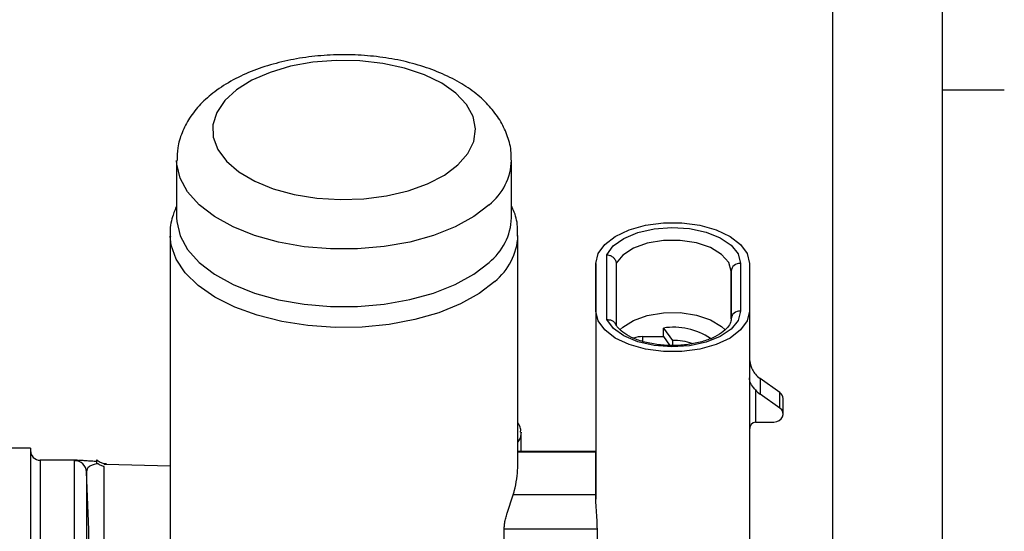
# Model space of a CAD drawing. Header units: inches. Extents: x 0.4 to 16.6, y 0.2 to 10.8.
# Tile 14 of 15: x 14.5 to 16.5, y 7.2 to 8.2. Entities that reach past the tile are written whole.
import ezdxf

# ---------------------------------------------------------------- set-up
doc = ezdxf.new("R2010")
doc.units = ezdxf.units.IN
doc.header["$MEASUREMENT"] = 0
doc.layers.add('BORDER', color=7, linetype='Continuous', lineweight=25)
doc.layers.add('SLD-0', color=7, linetype='Continuous', lineweight=25)
doc.styles.add('SLDTEXTSTYLE0', font='TXT', dxfattribs={"width": 0.75})
doc.dimstyles.new('SLDDIMSTYLE0', dxfattribs={"dimtxt": 0.145833, "dimasz": 0.13, "dimexe": 0, "dimexo": 0.0625, "dimgap": 0.036458, "dimtad": 0, "dimtih": 1, "dimtoh": 1, "dimdec": 1, "dimlfac": 1.65, "dimrnd": 1e-09, "dimzin": 12, "dimdsep": 46, "dimtxsty": 'SLDTEXTSTYLE0', "dimsah": 1, "dimcen": 0.09, "dimadec": 0, "dimazin": 3, "dimtfac": 1, "dimtdec": 1, "dimtofl": 0, "dimtmove": 0, "dimatfit": 3, "dimfxl": 0, "dimfrac": 2, "dimtolj": 1, "dimtzin": 12, "dimarcsym": 0})

# ---------------------------------------------------------------- blocks, each defined once
blk = doc.blocks.new('_D_5')
at = {"layer": 'SLD-0'}
for p, q in [((16.1544, 7.024), (16.1544, 9.2006)), ((12.7971, 9.0756), (14.3231, 9.0756)), ((14.4951, 9.0756), (14.4507, 9.0756)), ((14.4507, 9.0756), (14.4507, 8.8439)), ((14.8184, 9.0756), (14.8627, 9.0756)), ((14.8627, 9.0756), (14.8627, 8.8439)), ((16.1544, 9.0756), (14.9904, 9.0756)), ((14.4507, 8.8439), (14.4951, 8.8439)), ((14.8627, 8.8439), (14.8184, 8.8439))]:
    blk.add_line(p, q, dxfattribs=at)
for points in [[(12.7971, 9.0756), (12.9271, 9.0556), (12.9271, 9.0956)], [(16.1544, 9.0756), (16.0244, 9.0956), (16.0244, 9.0556)]]:
    blk.add_solid(points, dxfattribs=at)
at = {"layer": 'SLD-0', "char_height": 0.14583, "attachment_point": 1, "style": 'SLDTEXTSTYLE0'}
for s, insert in [('5.5', (14.5221, 9.2932)), ('141', (14.4951, 9.0319))]:
    blk.add_mtext(s, dxfattribs=dict(at, insert=insert))

msp = doc.modelspace()

# ---------------------------------------------------------------- linework, layer by layer
at = {"color": 7, "linetype": 'Continuous', "lineweight": 25}
for p, q in [((14.828, 7.9327), (14.828, 7.8163)), ((15.505, 7.8163), (15.505, 7.9327)), ((14.815, 7.7811), (14.815, 7.1122)), ((15.518, 7.311), (15.518, 7.7811)), ((15.6756, 7.6281), (15.6756, 7.7246)), ((15.6756, 7.7246), (15.6756, 7.3439)), ((15.6978, 7.6109), (15.6977, 7.7419)), ((15.7165, 7.7247), (15.7165, 7.6004)), ((15.9677, 7.7246), (15.9678, 7.6282)), ((15.9859, 7.7246), (15.9859, 7.6282)), ((15.949, 7.6122), (15.9489, 7.7087)), ((15.6756, 7.6281), (15.6756, 7.2475)), ((15.9859, 7.6282), (15.9859, 7.1144)), ((15.812, 7.5764), (15.812, 7.5937)), ((15.812, 7.5937), (15.8307, 7.5688)), ((15.7708, 7.5764), (15.812, 7.5764)), ((15.812, 7.5764), (15.8247, 7.5589)), ((15.8307, 7.5688), (15.8308, 7.5586)), ((16.0076, 7.4918), (16.0076, 7.4603)), ((16.0475, 7.4634), (16.0076, 7.4918)), ((15.9981, 7.4688), (15.9981, 7.4037)), ((16.0476, 7.4319), (16.0076, 7.4603)), ((16.0476, 7.4319), (16.0475, 7.4634)), ((16.0543, 7.4197), (16.0543, 7.4512)), ((15.9981, 7.4037), (16.0355, 7.4037)), ((15.5243, 7.3439), (15.5243, 7.3823)), ((14.5326, 7.3507), (14.4447, 7.3507)), ((14.5326, 7.3507), (14.5326, 5.2295)), ((14.6275, 7.3265), (14.552, 7.3265)), ((14.6216, 6.7782), (14.6216, 7.3257)), ((14.6275, 7.326), (14.6302, 7.326)), ((15.6756, 7.344), (15.518, 7.3439)), ((14.6841, 7.3176), (14.6817, 7.3178)), ((14.6858, 7.3175), (14.6841, 7.3176)), ((14.815, 7.3145), (14.6858, 7.3175)), ((14.6458, 7.3028), (14.6458, 6.7674)), ((15.4963, 7.2191), (15.5087, 7.2568)), ((15.6756, 7.2568), (15.5087, 7.2568)), ((15.4904, 7.0396), (15.4904, 7.1888)), ((15.6786, 7.0983), (15.6786, 7.1869))]:
    msp.add_line(p, q, dxfattribs=at)
at = {"color": 8, "linetype": 'Continuous', "lineweight": 25}
for p, q in [((15.9489, 7.7087), (15.9489, 7.6119)), ((15.7708, 7.5668), (15.7708, 7.5764)), ((14.552, 7.3265), (14.552, 5.2538)), ((14.6216, 7.3257), (14.6275, 7.326)), ((15.6756, 7.3425), (15.518, 7.3425)), ((15.6786, 7.1869), (15.4904, 7.1869))]:
    msp.add_line(p, q, dxfattribs=at)
at = {"color": 7, "linetype": 'Continuous', "lineweight": 25, "flags": 128}
for points in [[(15.3967, 7.9239), (15.4167, 7.9468), (15.4287, 7.9713), (15.4323, 7.9965), (15.4273, 8.0216), (15.4139, 8.0459), (15.3926, 8.0685), (15.364, 8.0887), (15.3291, 8.1059), (15.2889, 8.1195), (15.2448, 8.129), (15.1982, 8.1343), (15.1506, 8.135), (15.1035, 8.1313), (15.0584, 8.1231), (15.0168, 8.1108), (14.98, 8.0947), (14.9492, 8.0754), (14.9254, 8.0536), (14.9093, 8.0298), (14.9015, 8.0048), (14.9022, 7.9796), (14.9115, 7.9548), (14.9289, 7.9312), (14.9539, 7.9098), (14.9858, 7.891), (15.0235, 7.8755), (15.0658, 7.8639), (15.1113, 7.8564), (15.1586, 7.8534), (15.2062, 7.8549), (15.2525, 7.8609), (15.296, 7.8712), (15.3354, 7.8855), (15.3693, 7.9032), (15.3967, 7.9239)], [(14.828, 7.8163), (14.8283, 7.8091), (14.8349, 7.7804), (14.8501, 7.7526), (14.8734, 7.7265), (14.9044, 7.7027), (14.9421, 7.6819), (14.9857, 7.6646), (15.0339, 7.6511), (15.0856, 7.642), (15.1394, 7.6374), (15.1938, 7.6374), (15.2476, 7.642), (15.2993, 7.6512), (15.3475, 7.6646), (15.391, 7.682), (15.4288, 7.7028), (15.4597, 7.7266)], [(15.6756, 7.7246), (15.6801, 7.7443), (15.6934, 7.7628), (15.7146, 7.7791), (15.7426, 7.7923), (15.7757, 7.8015), (15.812, 7.8063), (15.8494, 7.8063), (15.8857, 7.8015), (15.9189, 7.7923), (15.9469, 7.7792), (15.9681, 7.7628), (15.9814, 7.7443), (15.9859, 7.7246)], [(15.6977, 7.7419), (15.7108, 7.7597), (15.7322, 7.775), (15.7604, 7.7869), (15.7935, 7.7945), (15.8291, 7.7972), (15.8649, 7.7949), (15.8983, 7.7878), (15.927, 7.7763), (15.9491, 7.7612), (15.963, 7.7435), (15.9677, 7.7246)], [(15.9489, 7.7087), (15.9441, 7.7265), (15.9298, 7.7428), (15.9074, 7.7564), (15.8787, 7.766), (15.846, 7.7708), (15.812, 7.7706), (15.7796, 7.7652), (15.7514, 7.7551), (15.7298, 7.7412), (15.7165, 7.7247)], [(15.9859, 7.6282), (15.9814, 7.6085), (15.9682, 7.5899), (15.9469, 7.5736), (15.919, 7.5604), (15.8858, 7.5512), (15.8495, 7.5465), (15.8121, 7.5465), (15.7758, 7.5512), (15.7427, 7.5604), (15.7147, 7.5736), (15.6934, 7.5899), (15.6802, 7.6084), (15.6756, 7.6281)], [(15.9678, 7.6282), (15.963, 7.6092), (15.9492, 7.5916), (15.9271, 7.5765), (15.8984, 7.565), (15.865, 7.5578), (15.8292, 7.5555), (15.7935, 7.5582), (15.7605, 7.5658), (15.7323, 7.5777), (15.7109, 7.5931), (15.6978, 7.6109)], [(15.7241, 7.5898), (15.7298, 7.5953), (15.7514, 7.6092), (15.7796, 7.6193), (15.812, 7.6246), (15.846, 7.6249), (15.8787, 7.6201), (15.9074, 7.6105), (15.9298, 7.5969), (15.937, 7.5902)], [(16.0355, 7.4037), (16.0411, 7.4045), (16.0463, 7.4066), (16.0504, 7.41), (16.0531, 7.4142), (16.0543, 7.419), (16.0536, 7.4238), (16.0513, 7.4282), (16.0476, 7.4319)], [(15.6756, 7.2568), (15.6756, 7.2723), (15.6756, 7.2867), (15.6756, 7.2998), (15.6756, 7.3114), (15.6756, 7.3216), (15.6756, 7.3302), (15.6756, 7.3372), (15.6756, 7.3425)], [(15.6756, 7.2475), (15.6756, 7.2487), (15.6756, 7.2499), (15.6756, 7.2511), (15.6756, 7.2523), (15.6756, 7.2534), (15.6756, 7.2546), (15.6756, 7.2557), (15.6756, 7.2568)]]:
    msp.add_lwpolyline(points, dxfattribs=at)
at = {"color": 8, "linetype": 'Continuous', "lineweight": 25, "flags": 128}
for points in [[(15.4597, 7.8429), (15.4288, 7.8192), (15.391, 7.7983), (15.3475, 7.7809), (15.2993, 7.7675), (15.2476, 7.7584), (15.1938, 7.7537), (15.1394, 7.7537), (15.0856, 7.7583), (15.0339, 7.7675), (14.9857, 7.7809), (14.9421, 7.7983), (14.9044, 7.8191), (14.8734, 7.8429), (14.8501, 7.869), (14.8349, 7.8967), (14.8283, 7.9254), (14.828, 7.9326)], [(15.471, 7.6879), (15.4398, 7.6638), (15.4018, 7.6426), (15.358, 7.6248), (15.3096, 7.6108), (15.2576, 7.601), (15.2033, 7.5957), (15.1482, 7.5949), (15.0935, 7.5987), (15.0406, 7.607), (14.9908, 7.6196), (14.9454, 7.6362), (14.9054, 7.6563), (14.8718, 7.6795), (14.8454, 7.7052), (14.827, 7.7328), (14.817, 7.7616), (14.815, 7.7796)], [(15.5243, 7.3831), (15.5222, 7.3714), (15.518, 7.3637)]]:
    msp.add_lwpolyline(points, dxfattribs=at)
at = {"color": 8, "linetype": 'Continuous', "lineweight": 25}
for centre, radius, start, end in [((15.3844, 7.9373), 0.1207, 308.6152, 358.1077), ((15.392, 7.7863), 0.1262, 308.7479, 357.2151)]:
    msp.add_arc(centre, radius, start, end, dxfattribs=at)
at = {"color": 7, "linetype": 'Continuous', "lineweight": 25}
for centre, radius, start, end in [((15.3842, 7.821), 0.1209, 308.6353, 357.7805), ((15.9664, 7.7071), 0.0175, 85.6859, 174.8996), ((15.9664, 7.6107), 0.0175, 85.6859, 174.8996), ((15.8334, 7.466), 0.1295, 55.3183, 99.5238), ((15.7703, 7.5122), 0.0642, 89.6113, 107.081), ((15.8317, 7.4481), 0.1207, 71.2846, 90.4637), ((16.04, 7.5376), 0.0562, 221.6276, 234.7229), ((16.04, 7.5061), 0.0562, 221.6276, 234.7229), ((16.0392, 7.4508), 0.0151, 1.2986, 56.378), ((14.552, 7.3459), 0.0194, 180, 270), ((14.6216, 7.3015), 0.0242, 2.9862, 90.019), ((15.0308, 7.3423), 0.6448, 0.0201, 0.1457), ((9.1422, 7.0351), 5.5101, 357.2153, 2.7847)]:
    msp.add_arc(centre, radius, start, end, dxfattribs=at)
msp.add_ellipse((15.9981, 7.387), major_axis=(0, 0.0167), ratio=0.725609, start_param=6.283125, end_param=7.853921, dxfattribs=at)
for points, knots in [([(15.5041, 7.9336), (15.5042, 7.9385), (15.5049, 7.9545), (15.4979, 7.9811), (15.4842, 8.0116), (15.4639, 8.0397), (15.4374, 8.0655), (15.4046, 8.0886), (15.366, 8.1085), (15.3225, 8.1246), (15.2756, 8.1365), (15.2265, 8.144), (15.1763, 8.147), (15.1259, 8.1457), (15.0763, 8.1399), (15.0285, 8.1297), (14.9832, 8.1152), (14.9414, 8.0961), (14.9054, 8.0732), (14.876, 8.0473), (14.8537, 8.0194), (14.8383, 7.9896), (14.8292, 7.9604), (14.8289, 7.9411), (14.8288, 7.9325)], [0, 0, 0, 0, 0.018852, 0.061016, 0.103027, 0.146229, 0.191644, 0.239594, 0.289427, 0.339922, 0.390186, 0.440099, 0.489767, 0.539369, 0.589086, 0.639088, 0.689605, 0.740862, 0.792966, 0.839867, 0.884393, 0.926654, 0.967429, 1, 1, 1, 1]), ([(14.828, 7.8414), (14.8251, 7.834), (14.8178, 7.8157), (14.8139, 7.794), (14.8153, 7.7806), (14.8155, 7.7789)], [0, 0, 0, 0, 0.3708087, 0.9193618, 1, 1, 1, 1]), ([(15.5171, 7.7797), (15.5173, 7.7848), (15.5181, 7.8011), (15.5137, 7.8222), (15.507, 7.8366), (15.505, 7.8409)], [0, 0, 0, 0, 0.243032, 0.775556, 1, 1, 1, 1]), ([(15.6977, 7.7419), (15.6978, 7.7418), (15.6992, 7.7417), (15.7028, 7.7412), (15.708, 7.739), (15.7127, 7.735), (15.7159, 7.7301), (15.7163, 7.7265), (15.7165, 7.7247)], [0, 0, 0, 0, 0.009308, 0.146563, 0.361577, 0.574929, 0.78745, 1, 1, 1, 1]), ([(15.6978, 7.6109), (15.6979, 7.6109), (15.6993, 7.6109), (15.7028, 7.6108), (15.708, 7.6093), (15.7128, 7.606), (15.7146, 7.6029), (15.7155, 7.6013)], [0, 0, 0, 0, 0.0118208, 0.186124, 0.4591746, 0.7301151, 1, 1, 1, 1]), ([(15.949, 7.6122), (15.9489, 7.6107), (15.9486, 7.6062), (15.9448, 7.5979), (15.934, 7.5865), (15.9167, 7.5755), (15.8934, 7.5665), (15.8661, 7.5604), (15.8364, 7.5578), (15.8062, 7.559), (15.7776, 7.5639), (15.7525, 7.572), (15.7329, 7.5825), (15.7198, 7.5938), (15.7162, 7.6004), (15.7145, 7.6035)], [0, 0, 0, 0, 0.041101, 0.120877, 0.196682, 0.27762, 0.358295, 0.439783, 0.522076, 0.60475, 0.68729, 0.769113, 0.849748, 0.929045, 1, 1, 1, 1]), ([(15.9859, 7.5376), (15.9859, 7.5375), (15.9859, 7.5338), (15.9867, 7.5241), (15.9904, 7.5108), (15.9959, 7.5032), (15.998, 7.5003)], [0, 0, 0, 0, 0.0058668, 0.269945, 0.7228435, 1, 1, 1, 1]), ([(15.9981, 7.4688), (15.996, 7.4713), (15.9904, 7.4778), (15.9867, 7.4856), (15.9859, 7.4911), (15.9859, 7.4932), (15.9859, 7.4932)], [0, 0, 0, 0, 0.277157, 0.730055, 0.994133, 1, 1, 1, 1]), ([(15.5233, 7.3832), (15.5235, 7.3857), (15.5242, 7.3924), (15.5204, 7.3984), (15.518, 7.4023)], [0, 0, 0, 0, 0.359399, 1, 1, 1, 1]), ([(14.666, 7.324), (14.6645, 7.324), (14.6582, 7.3242), (14.6486, 7.3249), (14.6378, 7.3257), (14.6328, 7.3261), (14.6302, 7.3263)], [0, 0, 0, 0, 0.073844, 0.317923, 0.635497, 1, 1, 1, 1]), ([(14.6659, 7.3272), (14.6659, 7.3272), (14.6659, 7.3271), (14.6659, 7.3238), (14.6659, 7.3208), (14.6659, 7.3202)], [0, 0, 0, 0, 0.285608, 0.847046, 1, 1, 1, 1]), ([(14.6866, 7.3191), (14.6854, 7.319), (14.6817, 7.3189), (14.675, 7.3211), (14.6692, 7.3241), (14.6666, 7.3271), (14.6663, 7.3275)], [0, 0, 0, 0, 0.158543, 0.465265, 0.921856, 1, 1, 1, 1]), ([(14.6693, 7.3192), (14.6685, 7.3191), (14.6634, 7.3184), (14.6569, 7.3167), (14.6471, 7.312), (14.6463, 7.3068), (14.6458, 7.3028)], [0, 0, 0, 0, 0.035479, 0.214394, 0.406934, 1, 1, 1, 1]), ([(14.6659, 7.3202), (14.667, 7.3198), (14.6681, 7.3195), (14.6693, 7.3192), (14.6693, 7.3192)], [0, 0, 0, 0, 0.952918, 1, 1, 1, 1]), ([(14.6817, 7.3137), (14.6796, 7.3142), (14.6762, 7.3151), (14.6722, 7.3172), (14.6702, 7.3185), (14.6693, 7.3192)], [0, 0, 0, 0, 0.458752, 0.750438, 1, 1, 1, 1]), ([(14.6817, 6.7022), (14.6817, 6.7026), (14.6817, 6.8039), (14.6817, 6.9204), (14.6817, 7.0935), (14.6817, 7.1958), (14.6817, 7.2838), (14.6817, 7.3137)], [0, 0, 0, 0, 0.0021097, 0.4949076, 0.5663905, 0.8523225, 1, 1, 1, 1]), ([(15.5087, 7.2568), (15.5093, 7.2592), (15.5152, 7.2802), (15.5166, 7.2966), (15.5178, 7.311)], [0, 0, 0, 0, 0.118031, 1, 1, 1, 1]), ([(15.6786, 7.1869), (15.6785, 7.193), (15.6782, 7.2052), (15.6765, 7.2259), (15.6757, 7.24), (15.6756, 7.2468), (15.6756, 7.2475)], [0, 0, 0, 0, 0.319187, 0.638199, 0.961073, 1, 1, 1, 1]), ([(15.4904, 7.1888), (15.4905, 7.1917), (15.4908, 7.1975), (15.4927, 7.2073), (15.4947, 7.2145), (15.496, 7.2182), (15.4963, 7.2191)], [0, 0, 0, 0, 0.298554, 0.596692, 0.906051, 1, 1, 1, 1])]:
    msp.add_open_spline(points, degree=3, knots=knots, dxfattribs=at)
at = {"layer": 'BORDER'}
for p, q in [((16.3763, 0.3921), (16.3763, 10.6421)), ((16.3763, 8.0753), (16.5013, 8.0753))]:
    msp.add_line(p, q, dxfattribs=at)

# ---------------------------------------------------------------- dimensions: what is measured, and where the dimension line sits
at = {"layer": 'SLD-0'}
dim = msp.add_linear_dim(base=(12.7971, 9.0756), p1=(16.1544, 6.974), p2=(12.7971, 9.2899), dimstyle='SLDDIMSTYLE0', dxfattribs=at)
dim.commit()
dim.dimension.update_dxf_attribs({"geometry": '_D_5', "text_midpoint": (14.6567, 9.0756), "dimtype": 160})

doc.saveas('drawing.dxf')
